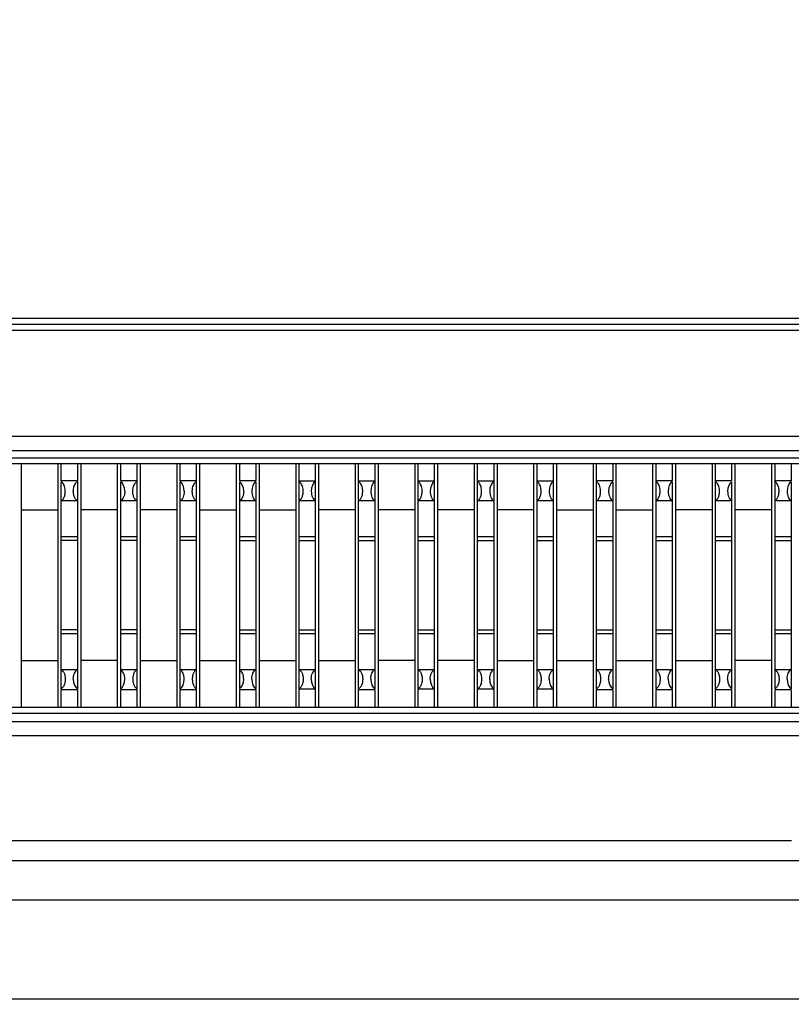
# Model space of a CAD drawing. Header units: inches. Extents: x 0 to 34, y 0 to 22.
# Tile 17 of 55: x 12.1 to 12.5, y 6.2 to 6.7. Entities that reach past the tile are written whole.
import ezdxf

# ---------------------------------------------------------------- set-up
doc = ezdxf.new("R2010")
doc.units = ezdxf.units.IN
doc.header["$LTSCALE"] = 1.87
doc.header["$MEASUREMENT"] = 0
doc.layers.get('0').update_dxf_attribs({"linetype": 'CONTINUOUS'})
doc.layers.add('DIMENSIONS', color=7, linetype='CONTINUOUS')
doc.styles.get("Standard").update_dxf_attribs({"font": 'txt', "width": 0.8})
doc.dimstyles.new('DIMSTYLE_2', dxfattribs={"dimtxt": 0.125, "dimasz": 0.18, "dimexe": 0.125, "dimexo": 0.0625, "dimgap": 0.03125, "dimtad": 0, "dimtih": 1, "dimtoh": 1, "dimdec": 3, "dimzin": 4, "dimdsep": 46, "dimtxsty": 'STANDARD', "dimblk": '_FILLED', "dimblk1": '_FILLED', "dimblk2": '_FILLED', "dimcen": 0.09, "dimadec": 0, "dimazin": 0, "dimtp": 0.01, "dimtm": 0.01, "dimtfac": 1, "dimtdec": 3, "dimtofl": 0, "dimtmove": 0, "dimatfit": 3, "dimldrblk": '_FILLED', "dimfxl": 1, "dimtolj": 1, "dimtzin": 4, "dimarcsym": 0})

# ---------------------------------------------------------------- blocks, each defined once
blk = doc.blocks.new('*D23')
at = {"layer": 'DIMENSIONS', "color": 2, "linetype": 'CONTINUOUS'}
blk.add_line((10.98033, 6.54323), (10.98033, 7.50258), dxfattribs=at)
at = {"layer": 'DIMENSIONS', "color": 2, "linetype": 'CONTINUOUS', "insert": (10.91783, 7.56508), "char_height": 0.125, "width": 1.325, "attachment_point": 1, "rotation": 90, "line_spacing_factor": 0.9}
blk.add_mtext('2.568{\\Ftxt.shx;\\W1.000000;\\H0.125000; }[65.22]', dxfattribs=at)
blk = doc.blocks.new('_FILLED')
at = {"color": 0, "linetype": 'BYBLOCK'}
blk.add_solid([(0, 0), (-1, 0.1736), (-1, -0.1736)], dxfattribs=at)
blk = doc.blocks.new('*D25')
at = {"layer": 'DIMENSIONS', "color": 2, "linetype": 'CONTINUOUS'}
blk.add_line((8.90148, 6.97479), (14.48325, 6.97479), dxfattribs=at)
at = {"layer": 'DIMENSIONS', "color": 2, "linetype": 'CONTINUOUS', "insert": (14.54575, 7.03729), "char_height": 0.125, "width": 1.325, "attachment_point": 1, "line_spacing_factor": 0.9}
blk.add_mtext('1.644{\\Ftxt.shx;\\W1.000000;\\H0.125000; }[41.77]', dxfattribs=at)
blk = doc.blocks.new('*D28')
at = {"layer": 'DIMENSIONS', "color": 2, "linetype": 'CONTINUOUS'}
for p, q in [((9.75, 6.88509), (13.87958, 6.88509)), ((13.87958, 6.88509), (14.15137, 6.79139)), ((14.15137, 6.79139), (14.48325, 6.79139))]:
    blk.add_line(p, q, dxfattribs=at)
at = {"layer": 'DIMENSIONS', "color": 2, "linetype": 'CONTINUOUS', "insert": (14.54575, 6.85389), "char_height": 0.125, "width": 1.325, "attachment_point": 1, "line_spacing_factor": 0.9}
blk.add_mtext('1.555{\\Ftxt.shx;\\W1.000000;\\H0.125000; }[39.49]', dxfattribs=at)

msp = doc.modelspace()

# ---------------------------------------------------------------- linework, layer by layer
at = {"color": 7, "linetype": 'CONTINUOUS'}
for p, q in [((9.26188, 6.53938), (12.69879, 6.53938)), ((9.26189, 6.53638), (12.69878, 6.53638)), ((9.26189, 6.53338), (12.69878, 6.53338)), ((9.26153, 6.48073), (12.69912, 6.48073)), ((9.26147, 6.47354), (12.6992, 6.47354)), ((12.6992, 6.46978), (9.26147, 6.46978)), ((12.69935, 6.46698), (9.26132, 6.46698)), ((12.10761, 6.34609), (12.10761, 6.46698)), ((12.12562, 6.46698), (12.12562, 6.34609)), ((12.12733, 6.4585), (12.12733, 6.46698)), ((12.13533, 6.46698), (12.13533, 6.35535)), ((12.13714, 6.34609), (12.13714, 6.46698)), ((12.15515, 6.46698), (12.15515, 6.34609)), ((12.15686, 6.4585), (12.15686, 6.46698)), ((12.16485, 6.46698), (12.16486, 6.35535)), ((12.16666, 6.34609), (12.16666, 6.46698)), ((12.18468, 6.46698), (12.18468, 6.34609)), ((12.18639, 6.4585), (12.18639, 6.46698)), ((12.19438, 6.46698), (12.19438, 6.35535)), ((12.19619, 6.34609), (12.19619, 6.46698)), ((12.21421, 6.46698), (12.21421, 6.34609)), ((12.21592, 6.4585), (12.21592, 6.46698)), ((12.22391, 6.46698), (12.22391, 6.4585)), ((12.22572, 6.34609), (12.22572, 6.46698)), ((12.24373, 6.46698), (12.24373, 6.34609)), ((12.24544, 6.34609), (12.24544, 6.46698)), ((12.25344, 6.46698), (12.25344, 6.34609)), ((12.25525, 6.34609), (12.25525, 6.46698)), ((12.27326, 6.46698), (12.27326, 6.34609)), ((12.27497, 6.35535), (12.27497, 6.46698)), ((12.28296, 6.46698), (12.28297, 6.35535)), ((12.28477, 6.34609), (12.28477, 6.46698)), ((12.30279, 6.46698), (12.30279, 6.34609)), ((12.3045, 6.34609), (12.3045, 6.46698)), ((12.31249, 6.46698), (12.31249, 6.34609)), ((12.3143, 6.34609), (12.3143, 6.46698)), ((12.33232, 6.46698), (12.33232, 6.34609)), ((12.33403, 6.34609), (12.33403, 6.46698)), ((12.34202, 6.46698), (12.34202, 6.34609)), ((12.34383, 6.34609), (12.34383, 6.46698)), ((12.36184, 6.46698), (12.36184, 6.34609)), ((12.36355, 6.34609), (12.36355, 6.46698)), ((12.37155, 6.46698), (12.37155, 6.34609)), ((12.37336, 6.34609), (12.37336, 6.46698)), ((12.39137, 6.46698), (12.39137, 6.34609)), ((12.39308, 6.35535), (12.39308, 6.46698)), ((12.40107, 6.46698), (12.40107, 6.4585)), ((12.40288, 6.34609), (12.40288, 6.46698)), ((12.4209, 6.46698), (12.4209, 6.34609)), ((12.42261, 6.35535), (12.42261, 6.46698)), ((12.4306, 6.46698), (12.4306, 6.4585)), ((12.43241, 6.34609), (12.43241, 6.46698)), ((12.45043, 6.46698), (12.45043, 6.34609)), ((12.45214, 6.35535), (12.45214, 6.46698)), ((12.46013, 6.46698), (12.46013, 6.4585)), ((12.46194, 6.34609), (12.46194, 6.46698)), ((12.47995, 6.46698), (12.47995, 6.34609)), ((12.48167, 6.35535), (12.48166, 6.46698)), ((12.48966, 6.46698), (12.48966, 6.4585)), ((12.13533, 6.4585), (12.12734, 6.4585)), ((12.12734, 6.35535), (12.12734, 6.45808)), ((12.16486, 6.4585), (12.15686, 6.4585)), ((12.15686, 6.35535), (12.15686, 6.45808)), ((12.19438, 6.4585), (12.18639, 6.4585)), ((12.18639, 6.35535), (12.18639, 6.45808)), ((12.22391, 6.4585), (12.21592, 6.4585)), ((12.21592, 6.35535), (12.21592, 6.45808)), ((12.22391, 6.45808), (12.22391, 6.35535)), ((12.25344, 6.4583), (12.24545, 6.4583)), ((12.28297, 6.4583), (12.27497, 6.4583)), ((12.31249, 6.4583), (12.3045, 6.4583)), ((12.34202, 6.4583), (12.33403, 6.4583)), ((12.37155, 6.4583), (12.36356, 6.4583)), ((12.40108, 6.4585), (12.39308, 6.4585)), ((12.40108, 6.45808), (12.40108, 6.35535)), ((12.4306, 6.4585), (12.42261, 6.4585)), ((12.4306, 6.45808), (12.4306, 6.35535)), ((12.46013, 6.4585), (12.45214, 6.4585)), ((12.46013, 6.45808), (12.46013, 6.35535)), ((12.48966, 6.4585), (12.48167, 6.4585)), ((12.48966, 6.45808), (12.48966, 6.35535)), ((12.12734, 6.4488), (12.13533, 6.4488)), ((12.15686, 6.4488), (12.16486, 6.4488)), ((12.18639, 6.4488), (12.19438, 6.4488)), ((12.21592, 6.4488), (12.22391, 6.4488)), ((12.24545, 6.4488), (12.25344, 6.4488)), ((12.27497, 6.4488), (12.28297, 6.4488)), ((12.3045, 6.4488), (12.31249, 6.4488)), ((12.33403, 6.4488), (12.34202, 6.4488)), ((12.36356, 6.4488), (12.37155, 6.4488)), ((12.39308, 6.4488), (12.40108, 6.4488)), ((12.42261, 6.4488), (12.4306, 6.4488)), ((12.45214, 6.4488), (12.46013, 6.4488)), ((12.48167, 6.4488), (12.48966, 6.4488)), ((12.10761, 6.44412), (12.12562, 6.44412)), ((12.15515, 6.44412), (12.13714, 6.44412)), ((12.18468, 6.44412), (12.16666, 6.44412)), ((12.19619, 6.44412), (12.2142, 6.44412)), ((12.22572, 6.44412), (12.24373, 6.44412)), ((12.27326, 6.44412), (12.25525, 6.44412)), ((12.30279, 6.44412), (12.28477, 6.44412)), ((12.33232, 6.44412), (12.3143, 6.44412)), ((12.36184, 6.44412), (12.34383, 6.44412)), ((12.37336, 6.44412), (12.39137, 6.44412)), ((12.40288, 6.44412), (12.4209, 6.44412)), ((12.45043, 6.44412), (12.43241, 6.44412)), ((12.47995, 6.44412), (12.46194, 6.44412)), ((12.13533, 6.43066), (12.12733, 6.43066)), ((12.13533, 6.42886), (12.12733, 6.42886)), ((12.16485, 6.43066), (12.15686, 6.43066)), ((12.16485, 6.42886), (12.15686, 6.42886)), ((12.19438, 6.43066), (12.18639, 6.43066)), ((12.19438, 6.42886), (12.18639, 6.42886)), ((12.22391, 6.43066), (12.21592, 6.43066)), ((12.21592, 6.42886), (12.22391, 6.42886)), ((12.24544, 6.42886), (12.25344, 6.42886)), ((12.25344, 6.43066), (12.24545, 6.43066)), ((12.28296, 6.43066), (12.27497, 6.43066)), ((12.27497, 6.42886), (12.28296, 6.42886)), ((12.31249, 6.43066), (12.3045, 6.43066)), ((12.3045, 6.42886), (12.31249, 6.42886)), ((12.34202, 6.43066), (12.33403, 6.43066)), ((12.33403, 6.42886), (12.34202, 6.42886)), ((12.37155, 6.43066), (12.36356, 6.43066)), ((12.36356, 6.42886), (12.37155, 6.42886)), ((12.40107, 6.43066), (12.39308, 6.43066)), ((12.39308, 6.42886), (12.40107, 6.42886)), ((12.4306, 6.43066), (12.42261, 6.43066)), ((12.42261, 6.42886), (12.4306, 6.42886)), ((12.46013, 6.43066), (12.45214, 6.43066)), ((12.45214, 6.42886), (12.46013, 6.42886)), ((12.48966, 6.43066), (12.48167, 6.43066)), ((12.48167, 6.42886), (12.48966, 6.42886)), ((12.13533, 6.38456), (12.12733, 6.38456)), ((12.16485, 6.38456), (12.15686, 6.38456)), ((12.19438, 6.38456), (12.18639, 6.38456)), ((12.21592, 6.38456), (12.22391, 6.38456)), ((12.24544, 6.38456), (12.25344, 6.38456)), ((12.27497, 6.38456), (12.28296, 6.38456)), ((12.3045, 6.38456), (12.31249, 6.38456)), ((12.33403, 6.38456), (12.34202, 6.38456)), ((12.36356, 6.38456), (12.37155, 6.38456)), ((12.39308, 6.38456), (12.40107, 6.38456)), ((12.42261, 6.38456), (12.4306, 6.38456)), ((12.45214, 6.38456), (12.46013, 6.38456)), ((12.48167, 6.38456), (12.48966, 6.38456)), ((12.12733, 6.38277), (12.13533, 6.38277)), ((12.15686, 6.38277), (12.16485, 6.38277)), ((12.18639, 6.38277), (12.19438, 6.38277)), ((12.21592, 6.38277), (12.22391, 6.38277)), ((12.24545, 6.38277), (12.25344, 6.38277)), ((12.27497, 6.38277), (12.28296, 6.38277)), ((12.3045, 6.38277), (12.31249, 6.38277)), ((12.33403, 6.38277), (12.34202, 6.38277)), ((12.36356, 6.38277), (12.37155, 6.38277)), ((12.39308, 6.38277), (12.40107, 6.38277)), ((12.42261, 6.38277), (12.4306, 6.38277)), ((12.45214, 6.38277), (12.46013, 6.38277)), ((12.48167, 6.38277), (12.48966, 6.38277)), ((12.10761, 6.36931), (12.12562, 6.36931)), ((12.15515, 6.36931), (12.13714, 6.36931)), ((12.16666, 6.36931), (12.18468, 6.36931)), ((12.19619, 6.36931), (12.2142, 6.36931)), ((12.22572, 6.36931), (12.24373, 6.36931)), ((12.25525, 6.36931), (12.27326, 6.36931)), ((12.30279, 6.36931), (12.28477, 6.36931)), ((12.33232, 6.36931), (12.3143, 6.36931)), ((12.34383, 6.36931), (12.36184, 6.36931)), ((12.37336, 6.36931), (12.39137, 6.36931)), ((12.40288, 6.36931), (12.4209, 6.36931)), ((12.43241, 6.36931), (12.45043, 6.36931)), ((12.47995, 6.36931), (12.46194, 6.36931)), ((12.13533, 6.36462), (12.12734, 6.36462)), ((12.16486, 6.36462), (12.15686, 6.36462)), ((12.19438, 6.36462), (12.18639, 6.36462)), ((12.22391, 6.36462), (12.21592, 6.36462)), ((12.25344, 6.36462), (12.24545, 6.36462)), ((12.28297, 6.36462), (12.27497, 6.36462)), ((12.31249, 6.36462), (12.3045, 6.36462)), ((12.34202, 6.36462), (12.33403, 6.36462)), ((12.37155, 6.36462), (12.36356, 6.36462)), ((12.40108, 6.36462), (12.39308, 6.36462)), ((12.4306, 6.36462), (12.42261, 6.36462)), ((12.46013, 6.36462), (12.45214, 6.36462)), ((12.48966, 6.36462), (12.48167, 6.36462)), ((12.25344, 6.35513), (12.24545, 6.35513)), ((12.31249, 6.35513), (12.3045, 6.35513)), ((12.34202, 6.35513), (12.33403, 6.35513)), ((12.37155, 6.35513), (12.36356, 6.35513)), ((12.12733, 6.34609), (12.12733, 6.35493)), ((12.12734, 6.35493), (12.13533, 6.35493)), ((12.13533, 6.35493), (12.13533, 6.34609)), ((12.15686, 6.35493), (12.16486, 6.35493)), ((12.15686, 6.34609), (12.15686, 6.35493)), ((12.16485, 6.35493), (12.16485, 6.34609)), ((12.18639, 6.35493), (12.19438, 6.35493)), ((12.18639, 6.34609), (12.18639, 6.35493)), ((12.19438, 6.35493), (12.19438, 6.34609)), ((12.21592, 6.35493), (12.22391, 6.35493)), ((12.21592, 6.34609), (12.21592, 6.35493)), ((12.22391, 6.35493), (12.22391, 6.34609)), ((12.27497, 6.35493), (12.28297, 6.35493)), ((12.27497, 6.34609), (12.27497, 6.35493)), ((12.28296, 6.35493), (12.28296, 6.34609)), ((12.39308, 6.35493), (12.40108, 6.35493)), ((12.39308, 6.34609), (12.39308, 6.35493)), ((12.40107, 6.35493), (12.40107, 6.34609)), ((12.42261, 6.35493), (12.4306, 6.35493)), ((12.42261, 6.34609), (12.42261, 6.35493)), ((12.4306, 6.35493), (12.4306, 6.34609)), ((12.45214, 6.35493), (12.46013, 6.35493)), ((12.45214, 6.34609), (12.45214, 6.35493)), ((12.46013, 6.35493), (12.46013, 6.34609)), ((12.48166, 6.34609), (12.48166, 6.35477)), ((12.48966, 6.35476), (12.48167, 6.35476)), ((12.48966, 6.35476), (12.48966, 6.34609)), ((9.26278, 6.34609), (12.69689, 6.34609)), ((9.26278, 6.34323), (12.69689, 6.34323)), ((12.69699, 6.33894), (9.26268, 6.33894)), ((12.69699, 6.33201), (9.26268, 6.33201)), ((12.48983, 6.27987), (9.46983, 6.27987)), ((8.52819, 6.27009), (13.43148, 6.27009)), ((8.52819, 6.25052), (13.43148, 6.25052)), ((13.35923, 6.2012), (8.60044, 6.2012))]:
    msp.add_line(p, q, dxfattribs=at)
for centre, ratio, start_param, end_param in [((12.15602, 6.45337), 0.577362, -1.570796, -0.30109), ((12.18555, 6.45337), 0.577362, -1.570796, -0.30109), ((12.21507, 6.45337), 0.577362, -1.570796, -0.30109), ((12.22475, 6.45337), 0.577339, 0.30109, 1.570796), ((12.25428, 6.45337), 0.577339, 0.30109, 1.570796), ((12.28381, 6.45337), 0.577339, 0.30109, 1.570796), ((12.31334, 6.45337), 0.577339, 0.30109, 1.570796), ((12.34286, 6.45337), 0.577339, 0.30109, 1.570796), ((12.37239, 6.45337), 0.577339, 0.30109, 1.570796), ((12.40192, 6.45337), 0.577339, 0.30109, 1.570796), ((12.43145, 6.45337), 0.577339, 0.30109, 1.570796), ((12.46097, 6.45337), 0.577339, 0.30109, 1.570796), ((12.4905, 6.45337), 0.577339, 0.30109, 1.570796), ((12.13617, 6.36005), 0.577339, -4.712389, -3.442683), ((12.15602, 6.36005), 0.577362, -2.840502, -1.570796), ((12.18555, 6.36005), 0.577362, -2.840502, -1.570796), ((12.21507, 6.36005), 0.577362, -2.840502, -1.570796), ((12.22475, 6.36005), 0.577339, -4.712389, -3.442683), ((12.25428, 6.36005), 0.577339, -4.712389, -3.442683), ((12.28381, 6.36005), 0.577339, -4.712389, -3.442683), ((12.31334, 6.36005), 0.577339, -4.712389, -3.442683), ((12.34286, 6.36005), 0.577339, -4.712389, -3.442683), ((12.37239, 6.36005), 0.577339, -4.712389, -3.442683), ((12.40192, 6.36005), 0.577339, -4.712389, -3.442683), ((12.43145, 6.36005), 0.577339, -4.712389, -3.442683), ((12.46097, 6.36005), 0.577339, 1.570796, 2.840502), ((12.4905, 6.36005), 0.577339, 1.570796, 2.840502)]:
    msp.add_ellipse(centre, major_axis=(0, 0.00492), ratio=ratio, start_param=start_param, end_param=end_param, dxfattribs=at)
for points, knots in [([(12.12926, 6.45448), (12.12916, 6.45528), (12.12879, 6.45665), (12.12785, 6.4578), (12.12734, 6.45808)], [0, 0, 0, 0, 0.577983, 1, 1, 1, 1]), ([(12.1334, 6.45448), (12.13351, 6.45528), (12.13388, 6.45665), (12.13481, 6.4578), (12.13533, 6.45808)], [0, 0, 0, 0, 0.577987, 1, 1, 1, 1]), ([(12.16293, 6.45448), (12.16303, 6.45528), (12.1634, 6.45665), (12.16434, 6.4578), (12.16486, 6.45808)], [0, 0, 0, 0, 0.577987, 1, 1, 1, 1]), ([(12.19246, 6.45448), (12.19256, 6.45528), (12.19293, 6.45665), (12.19386, 6.4578), (12.19438, 6.45808)], [0, 0, 0, 0, 0.577987, 1, 1, 1, 1]), ([(12.24737, 6.45448), (12.24727, 6.45528), (12.2469, 6.45665), (12.24596, 6.4578), (12.24545, 6.45808)], [0, 0, 0, 0, 0.577983, 1, 1, 1, 1]), ([(12.2769, 6.45448), (12.27679, 6.45528), (12.27642, 6.45665), (12.27549, 6.4578), (12.27497, 6.45808)], [0, 0, 0, 0, 0.577983, 1, 1, 1, 1]), ([(12.30643, 6.45448), (12.30632, 6.45528), (12.30595, 6.45665), (12.30502, 6.4578), (12.3045, 6.45808)], [0, 0, 0, 0, 0.577983, 1, 1, 1, 1]), ([(12.33596, 6.45448), (12.33585, 6.45528), (12.33548, 6.45665), (12.33455, 6.4578), (12.33403, 6.45808)], [0, 0, 0, 0, 0.577983, 1, 1, 1, 1]), ([(12.36548, 6.45448), (12.36538, 6.45528), (12.36501, 6.45665), (12.36407, 6.4578), (12.36356, 6.45808)], [0, 0, 0, 0, 0.577983, 1, 1, 1, 1]), ([(12.39501, 6.45448), (12.3949, 6.45528), (12.39453, 6.45665), (12.3936, 6.4578), (12.39308, 6.45808)], [0, 0, 0, 0, 0.577983, 1, 1, 1, 1]), ([(12.42454, 6.45448), (12.42443, 6.45528), (12.42406, 6.45665), (12.42313, 6.4578), (12.42261, 6.45808)], [0, 0, 0, 0, 0.577983, 1, 1, 1, 1]), ([(12.45407, 6.45448), (12.45396, 6.45528), (12.45359, 6.45665), (12.45266, 6.4578), (12.45214, 6.45808)], [0, 0, 0, 0, 0.577983, 1, 1, 1, 1]), ([(12.48359, 6.45448), (12.48349, 6.45528), (12.48312, 6.45665), (12.48218, 6.4578), (12.48167, 6.45808)], [0, 0, 0, 0, 0.577983, 1, 1, 1, 1]), ([(12.12734, 6.44863), (12.12766, 6.44886), (12.12834, 6.44948), (12.12901, 6.45086), (12.12937, 6.45259), (12.12935, 6.45385), (12.12926, 6.45448)], [0, 0, 0, 0, 0.186735, 0.42041, 0.701239, 1, 1, 1, 1]), ([(12.13533, 6.44863), (12.135, 6.44886), (12.13432, 6.44948), (12.13365, 6.45086), (12.13329, 6.45259), (12.13332, 6.45385), (12.1334, 6.45448)], [0, 0, 0, 0, 0.186732, 0.420406, 0.701236, 1, 1, 1, 1]), ([(12.15886, 6.45337), (12.15886, 6.45283), (12.15877, 6.45179), (12.15835, 6.45041), (12.1578, 6.44946), (12.15727, 6.44893), (12.157, 6.44873), (12.15686, 6.44864)], [0, 0, 0, 0, 0.305276, 0.580356, 0.810243, 0.908709, 1, 1, 1, 1]), ([(12.16486, 6.44863), (12.16453, 6.44886), (12.16385, 6.44948), (12.16318, 6.45086), (12.16282, 6.45259), (12.16284, 6.45385), (12.16293, 6.45448)], [0, 0, 0, 0, 0.186732, 0.420406, 0.701236, 1, 1, 1, 1]), ([(12.18839, 6.45337), (12.18839, 6.45283), (12.18829, 6.45179), (12.18787, 6.45041), (12.18733, 6.44946), (12.1868, 6.44893), (12.18652, 6.44873), (12.18639, 6.44864)], [0, 0, 0, 0, 0.305276, 0.580356, 0.810243, 0.908709, 1, 1, 1, 1]), ([(12.19438, 6.44863), (12.19405, 6.44886), (12.19337, 6.44948), (12.19271, 6.45086), (12.19235, 6.45259), (12.19237, 6.45385), (12.19246, 6.45448)], [0, 0, 0, 0, 0.186732, 0.420406, 0.701236, 1, 1, 1, 1]), ([(12.21792, 6.45337), (12.21792, 6.45283), (12.21782, 6.45179), (12.2174, 6.45041), (12.21685, 6.44946), (12.21632, 6.44893), (12.21605, 6.44873), (12.21592, 6.44864)], [0, 0, 0, 0, 0.305276, 0.580356, 0.810243, 0.908709, 1, 1, 1, 1]), ([(12.22191, 6.45337), (12.22191, 6.45283), (12.22201, 6.45179), (12.22243, 6.45041), (12.22297, 6.44946), (12.2235, 6.44893), (12.22378, 6.44873), (12.22391, 6.44864)], [0, 0, 0, 0, 0.305279, 0.58036, 0.810246, 0.908711, 1, 1, 1, 1]), ([(12.24545, 6.44863), (12.24578, 6.44886), (12.24645, 6.44948), (12.24712, 6.45086), (12.24748, 6.45259), (12.24746, 6.45385), (12.24737, 6.45448)], [0, 0, 0, 0, 0.186735, 0.42041, 0.701239, 1, 1, 1, 1]), ([(12.25144, 6.45337), (12.25144, 6.45283), (12.25154, 6.45179), (12.25195, 6.45041), (12.2525, 6.44946), (12.25303, 6.44893), (12.2533, 6.44873), (12.25344, 6.44864)], [0, 0, 0, 0, 0.305279, 0.58036, 0.810246, 0.908711, 1, 1, 1, 1]), ([(12.27497, 6.44863), (12.2753, 6.44886), (12.27598, 6.44948), (12.27665, 6.45086), (12.27701, 6.45259), (12.27699, 6.45385), (12.2769, 6.45448)], [0, 0, 0, 0, 0.186735, 0.42041, 0.701239, 1, 1, 1, 1]), ([(12.28097, 6.45337), (12.28097, 6.45283), (12.28106, 6.45179), (12.28148, 6.45041), (12.28203, 6.44946), (12.28256, 6.44893), (12.28283, 6.44873), (12.28297, 6.44864)], [0, 0, 0, 0, 0.305279, 0.58036, 0.810246, 0.908711, 1, 1, 1, 1]), ([(12.3045, 6.44863), (12.30483, 6.44886), (12.30551, 6.44948), (12.30618, 6.45086), (12.30653, 6.45259), (12.30651, 6.45385), (12.30643, 6.45448)], [0, 0, 0, 0, 0.186735, 0.42041, 0.701239, 1, 1, 1, 1]), ([(12.31049, 6.45337), (12.31049, 6.45283), (12.31059, 6.45179), (12.31101, 6.45041), (12.31156, 6.44946), (12.31209, 6.44893), (12.31236, 6.44873), (12.31249, 6.44864)], [0, 0, 0, 0, 0.305279, 0.58036, 0.810246, 0.908711, 1, 1, 1, 1]), ([(12.33403, 6.44863), (12.33436, 6.44886), (12.33504, 6.44948), (12.3357, 6.45086), (12.33606, 6.45259), (12.33604, 6.45385), (12.33596, 6.45448)], [0, 0, 0, 0, 0.186735, 0.42041, 0.701239, 1, 1, 1, 1]), ([(12.34002, 6.45337), (12.34002, 6.45283), (12.34012, 6.45179), (12.34054, 6.45041), (12.34108, 6.44946), (12.34161, 6.44893), (12.34189, 6.44873), (12.34202, 6.44864)], [0, 0, 0, 0, 0.305279, 0.58036, 0.810246, 0.908711, 1, 1, 1, 1]), ([(12.36356, 6.44863), (12.36389, 6.44886), (12.36456, 6.44948), (12.36523, 6.45086), (12.36559, 6.45259), (12.36557, 6.45385), (12.36548, 6.45448)], [0, 0, 0, 0, 0.186735, 0.42041, 0.701239, 1, 1, 1, 1]), ([(12.36955, 6.45337), (12.36955, 6.45283), (12.36965, 6.45179), (12.37006, 6.45041), (12.37061, 6.44946), (12.37114, 6.44893), (12.37141, 6.44873), (12.37155, 6.44864)], [0, 0, 0, 0, 0.305279, 0.58036, 0.810246, 0.908711, 1, 1, 1, 1]), ([(12.39308, 6.44863), (12.39341, 6.44886), (12.39409, 6.44948), (12.39476, 6.45086), (12.39512, 6.45259), (12.3951, 6.45385), (12.39501, 6.45448)], [0, 0, 0, 0, 0.186735, 0.42041, 0.701239, 1, 1, 1, 1]), ([(12.39908, 6.45337), (12.39908, 6.45283), (12.39917, 6.45179), (12.39959, 6.45041), (12.40014, 6.44946), (12.40067, 6.44893), (12.40094, 6.44873), (12.40108, 6.44864)], [0, 0, 0, 0, 0.305279, 0.58036, 0.810246, 0.908711, 1, 1, 1, 1]), ([(12.42261, 6.44863), (12.42294, 6.44886), (12.42362, 6.44948), (12.42429, 6.45086), (12.42464, 6.45259), (12.42462, 6.45385), (12.42454, 6.45448)], [0, 0, 0, 0, 0.186735, 0.42041, 0.701239, 1, 1, 1, 1]), ([(12.4286, 6.45337), (12.4286, 6.45283), (12.4287, 6.45179), (12.42912, 6.45041), (12.42967, 6.44946), (12.4302, 6.44893), (12.43047, 6.44873), (12.4306, 6.44864)], [0, 0, 0, 0, 0.305279, 0.58036, 0.810246, 0.908711, 1, 1, 1, 1]), ([(12.45214, 6.44863), (12.45247, 6.44886), (12.45315, 6.44948), (12.45381, 6.45086), (12.45417, 6.45259), (12.45415, 6.45385), (12.45407, 6.45448)], [0, 0, 0, 0, 0.186735, 0.42041, 0.701239, 1, 1, 1, 1]), ([(12.45813, 6.45337), (12.45813, 6.45283), (12.45823, 6.45179), (12.45865, 6.45041), (12.45919, 6.44946), (12.45972, 6.44893), (12.46, 6.44873), (12.46013, 6.44864)], [0, 0, 0, 0, 0.305279, 0.58036, 0.810246, 0.908711, 1, 1, 1, 1]), ([(12.48167, 6.44863), (12.482, 6.44886), (12.48267, 6.44948), (12.48334, 6.45086), (12.4837, 6.45259), (12.48368, 6.45385), (12.48359, 6.45448)], [0, 0, 0, 0, 0.186735, 0.42041, 0.701239, 1, 1, 1, 1]), ([(12.48766, 6.45337), (12.48766, 6.45283), (12.48776, 6.45179), (12.48817, 6.45041), (12.48872, 6.44946), (12.48925, 6.44893), (12.48952, 6.44873), (12.48966, 6.44864)], [0, 0, 0, 0, 0.305279, 0.58036, 0.810246, 0.908711, 1, 1, 1, 1]), ([(12.12734, 6.3648), (12.12766, 6.36457), (12.12834, 6.36394), (12.12901, 6.36256), (12.12937, 6.36084), (12.12935, 6.35958), (12.12926, 6.35894)], [0, 0, 0, 0, 0.186735, 0.42041, 0.701238, 1, 1, 1, 1]), ([(12.13333, 6.36005), (12.13333, 6.3606), (12.13342, 6.36163), (12.13384, 6.36302), (12.13439, 6.36396), (12.13492, 6.3645), (12.13519, 6.36469), (12.13533, 6.36479)], [0, 0, 0, 0, 0.305279, 0.580359, 0.810246, 0.908711, 1, 1, 1, 1]), ([(12.15886, 6.36005), (12.15886, 6.3606), (12.15877, 6.36163), (12.15835, 6.36302), (12.1578, 6.36396), (12.15727, 6.3645), (12.157, 6.36469), (12.15686, 6.36479)], [0, 0, 0, 0, 0.305277, 0.580356, 0.810243, 0.908709, 1, 1, 1, 1]), ([(12.16486, 6.3648), (12.16453, 6.36457), (12.16385, 6.36394), (12.16318, 6.36256), (12.16282, 6.36084), (12.16284, 6.35958), (12.16293, 6.35894)], [0, 0, 0, 0, 0.186732, 0.420407, 0.701237, 1, 1, 1, 1]), ([(12.18839, 6.36005), (12.18839, 6.3606), (12.18829, 6.36163), (12.18787, 6.36302), (12.18733, 6.36396), (12.1868, 6.3645), (12.18652, 6.36469), (12.18639, 6.36479)], [0, 0, 0, 0, 0.305277, 0.580356, 0.810243, 0.908709, 1, 1, 1, 1]), ([(12.19438, 6.3648), (12.19405, 6.36457), (12.19337, 6.36394), (12.19271, 6.36256), (12.19235, 6.36084), (12.19237, 6.35958), (12.19246, 6.35894)], [0, 0, 0, 0, 0.186732, 0.420407, 0.701237, 1, 1, 1, 1]), ([(12.21792, 6.36005), (12.21792, 6.3606), (12.21782, 6.36163), (12.2174, 6.36302), (12.21685, 6.36396), (12.21632, 6.3645), (12.21605, 6.36469), (12.21592, 6.36479)], [0, 0, 0, 0, 0.305277, 0.580356, 0.810243, 0.908709, 1, 1, 1, 1]), ([(12.22191, 6.36005), (12.22191, 6.3606), (12.22201, 6.36163), (12.22243, 6.36302), (12.22297, 6.36396), (12.2235, 6.3645), (12.22378, 6.36469), (12.22391, 6.36479)], [0, 0, 0, 0, 0.305279, 0.580359, 0.810246, 0.908711, 1, 1, 1, 1]), ([(12.24545, 6.3648), (12.24578, 6.36457), (12.24645, 6.36394), (12.24712, 6.36256), (12.24748, 6.36084), (12.24746, 6.35958), (12.24737, 6.35894)], [0, 0, 0, 0, 0.186735, 0.42041, 0.701238, 1, 1, 1, 1]), ([(12.25144, 6.36005), (12.25144, 6.3606), (12.25154, 6.36163), (12.25195, 6.36302), (12.2525, 6.36396), (12.25303, 6.3645), (12.2533, 6.36469), (12.25344, 6.36479)], [0, 0, 0, 0, 0.305279, 0.580359, 0.810246, 0.908711, 1, 1, 1, 1]), ([(12.27497, 6.3648), (12.2753, 6.36457), (12.27598, 6.36394), (12.27665, 6.36256), (12.27701, 6.36084), (12.27699, 6.35958), (12.2769, 6.35894)], [0, 0, 0, 0, 0.186735, 0.42041, 0.701238, 1, 1, 1, 1]), ([(12.28097, 6.36005), (12.28097, 6.3606), (12.28106, 6.36163), (12.28148, 6.36302), (12.28203, 6.36396), (12.28256, 6.3645), (12.28283, 6.36469), (12.28297, 6.36479)], [0, 0, 0, 0, 0.305279, 0.580359, 0.810246, 0.908711, 1, 1, 1, 1]), ([(12.3045, 6.3648), (12.30483, 6.36457), (12.30551, 6.36394), (12.30618, 6.36256), (12.30653, 6.36084), (12.30651, 6.35958), (12.30643, 6.35894)], [0, 0, 0, 0, 0.186735, 0.42041, 0.701238, 1, 1, 1, 1]), ([(12.31049, 6.36005), (12.31049, 6.3606), (12.31059, 6.36163), (12.31101, 6.36302), (12.31156, 6.36396), (12.31209, 6.3645), (12.31236, 6.36469), (12.31249, 6.36479)], [0, 0, 0, 0, 0.305279, 0.580359, 0.810246, 0.908711, 1, 1, 1, 1]), ([(12.33403, 6.3648), (12.33436, 6.36457), (12.33504, 6.36394), (12.3357, 6.36256), (12.33606, 6.36084), (12.33604, 6.35958), (12.33596, 6.35894)], [0, 0, 0, 0, 0.186735, 0.42041, 0.701238, 1, 1, 1, 1]), ([(12.34002, 6.36005), (12.34002, 6.3606), (12.34012, 6.36163), (12.34054, 6.36302), (12.34108, 6.36396), (12.34161, 6.3645), (12.34189, 6.36469), (12.34202, 6.36479)], [0, 0, 0, 0, 0.305279, 0.580359, 0.810246, 0.908711, 1, 1, 1, 1]), ([(12.36356, 6.3648), (12.36389, 6.36457), (12.36456, 6.36394), (12.36523, 6.36256), (12.36559, 6.36084), (12.36557, 6.35958), (12.36548, 6.35894)], [0, 0, 0, 0, 0.186735, 0.42041, 0.701238, 1, 1, 1, 1]), ([(12.36955, 6.36005), (12.36955, 6.3606), (12.36965, 6.36163), (12.37006, 6.36302), (12.37061, 6.36396), (12.37114, 6.3645), (12.37141, 6.36469), (12.37155, 6.36479)], [0, 0, 0, 0, 0.305279, 0.580359, 0.810246, 0.908711, 1, 1, 1, 1]), ([(12.39308, 6.3648), (12.39341, 6.36457), (12.39409, 6.36394), (12.39476, 6.36256), (12.39512, 6.36084), (12.3951, 6.35958), (12.39501, 6.35894)], [0, 0, 0, 0, 0.186735, 0.42041, 0.701238, 1, 1, 1, 1]), ([(12.39908, 6.36005), (12.39908, 6.3606), (12.39917, 6.36163), (12.39959, 6.36302), (12.40014, 6.36396), (12.40067, 6.3645), (12.40094, 6.36469), (12.40108, 6.36479)], [0, 0, 0, 0, 0.305279, 0.580359, 0.810246, 0.908711, 1, 1, 1, 1]), ([(12.42261, 6.3648), (12.42294, 6.36457), (12.42362, 6.36394), (12.42429, 6.36256), (12.42464, 6.36084), (12.42462, 6.35958), (12.42454, 6.35894)], [0, 0, 0, 0, 0.186735, 0.42041, 0.701238, 1, 1, 1, 1]), ([(12.4286, 6.36005), (12.4286, 6.3606), (12.4287, 6.36163), (12.42912, 6.36302), (12.42967, 6.36396), (12.4302, 6.3645), (12.43047, 6.36469), (12.4306, 6.36479)], [0, 0, 0, 0, 0.305279, 0.580359, 0.810246, 0.908711, 1, 1, 1, 1]), ([(12.45214, 6.3648), (12.45247, 6.36457), (12.45315, 6.36394), (12.45381, 6.36256), (12.45417, 6.36084), (12.45415, 6.35958), (12.45407, 6.35894)], [0, 0, 0, 0, 0.186735, 0.42041, 0.701238, 1, 1, 1, 1]), ([(12.45813, 6.36005), (12.45813, 6.3606), (12.45823, 6.36163), (12.45865, 6.36302), (12.45919, 6.36396), (12.45972, 6.3645), (12.46, 6.36469), (12.46013, 6.36479)], [0, 0, 0, 0, 0.305279, 0.580359, 0.810246, 0.908711, 1, 1, 1, 1]), ([(12.48167, 6.3648), (12.482, 6.36457), (12.48267, 6.36394), (12.48334, 6.36256), (12.4837, 6.36084), (12.48368, 6.35958), (12.48359, 6.35894)], [0, 0, 0, 0, 0.186735, 0.42041, 0.701238, 1, 1, 1, 1]), ([(12.48766, 6.36005), (12.48766, 6.3606), (12.48776, 6.36163), (12.48817, 6.36302), (12.48872, 6.36396), (12.48925, 6.3645), (12.48952, 6.36469), (12.48966, 6.36479)], [0, 0, 0, 0, 0.305279, 0.580359, 0.810246, 0.908711, 1, 1, 1, 1]), ([(12.12926, 6.35894), (12.12916, 6.35815), (12.12879, 6.35678), (12.12785, 6.35563), (12.12734, 6.35535)], [0, 0, 0, 0, 0.577984, 1, 1, 1, 1]), ([(12.16293, 6.35894), (12.16303, 6.35815), (12.1634, 6.35678), (12.16434, 6.35563), (12.16486, 6.35535)], [0, 0, 0, 0, 0.577987, 1, 1, 1, 1]), ([(12.19246, 6.35894), (12.19256, 6.35815), (12.19293, 6.35678), (12.19386, 6.35563), (12.19438, 6.35535)], [0, 0, 0, 0, 0.577987, 1, 1, 1, 1]), ([(12.24737, 6.35894), (12.24727, 6.35815), (12.2469, 6.35678), (12.24596, 6.35563), (12.24545, 6.35535)], [0, 0, 0, 0, 0.577984, 1, 1, 1, 1]), ([(12.2769, 6.35894), (12.27679, 6.35815), (12.27642, 6.35678), (12.27549, 6.35563), (12.27497, 6.35535)], [0, 0, 0, 0, 0.577984, 1, 1, 1, 1]), ([(12.30643, 6.35894), (12.30632, 6.35815), (12.30595, 6.35678), (12.30502, 6.35563), (12.3045, 6.35535)], [0, 0, 0, 0, 0.577984, 1, 1, 1, 1]), ([(12.33596, 6.35894), (12.33585, 6.35815), (12.33548, 6.35678), (12.33455, 6.35563), (12.33403, 6.35535)], [0, 0, 0, 0, 0.577984, 1, 1, 1, 1]), ([(12.36548, 6.35894), (12.36538, 6.35815), (12.36501, 6.35678), (12.36407, 6.35563), (12.36356, 6.35535)], [0, 0, 0, 0, 0.577984, 1, 1, 1, 1]), ([(12.39501, 6.35894), (12.3949, 6.35815), (12.39453, 6.35678), (12.3936, 6.35563), (12.39308, 6.35535)], [0, 0, 0, 0, 0.577984, 1, 1, 1, 1]), ([(12.42454, 6.35894), (12.42443, 6.35815), (12.42406, 6.35678), (12.42313, 6.35563), (12.42261, 6.35535)], [0, 0, 0, 0, 0.577984, 1, 1, 1, 1]), ([(12.45407, 6.35894), (12.45396, 6.35815), (12.45359, 6.35678), (12.45266, 6.35563), (12.45214, 6.35535)], [0, 0, 0, 0, 0.577984, 1, 1, 1, 1]), ([(12.48359, 6.35894), (12.48349, 6.35815), (12.48312, 6.35678), (12.48218, 6.35563), (12.48167, 6.35535)], [0, 0, 0, 0, 0.577984, 1, 1, 1, 1])]:
    msp.add_open_spline(points, degree=3, knots=knots, dxfattribs=at)

# ---------------------------------------------------------------- dimensions: what is measured, and where the dimension line sits
at = {"layer": 'DIMENSIONS', "color": 2, "linetype": 'CONTINUOUS'}
for feature_location, offset, dtype, origin, picture, middle in [((10.98033, 6.54323), (0, 0.95935), 1, (13.54821, 6.48073), '*D23', (10.98033, 8.22758)), ((8.90148, 6.97479), (5.58177, 0), 0, (13.47522, 5.33031), '*D25', (15.20825, 6.97479)), ((9.75, 6.88509), (4.73325, -0.0937), 0, (12.25483, 5.33031), '*D28', (15.20825, 6.79139))]:
    dim = msp.add_ordinate_dim(feature_location=feature_location, offset=offset, dtype=dtype, origin=origin, dimstyle='DIMSTYLE_2', dxfattribs=at)
    dim.commit()
    dim.dimension.update_dxf_attribs({"geometry": picture, "text_midpoint": middle})

doc.saveas('drawing.dxf')
